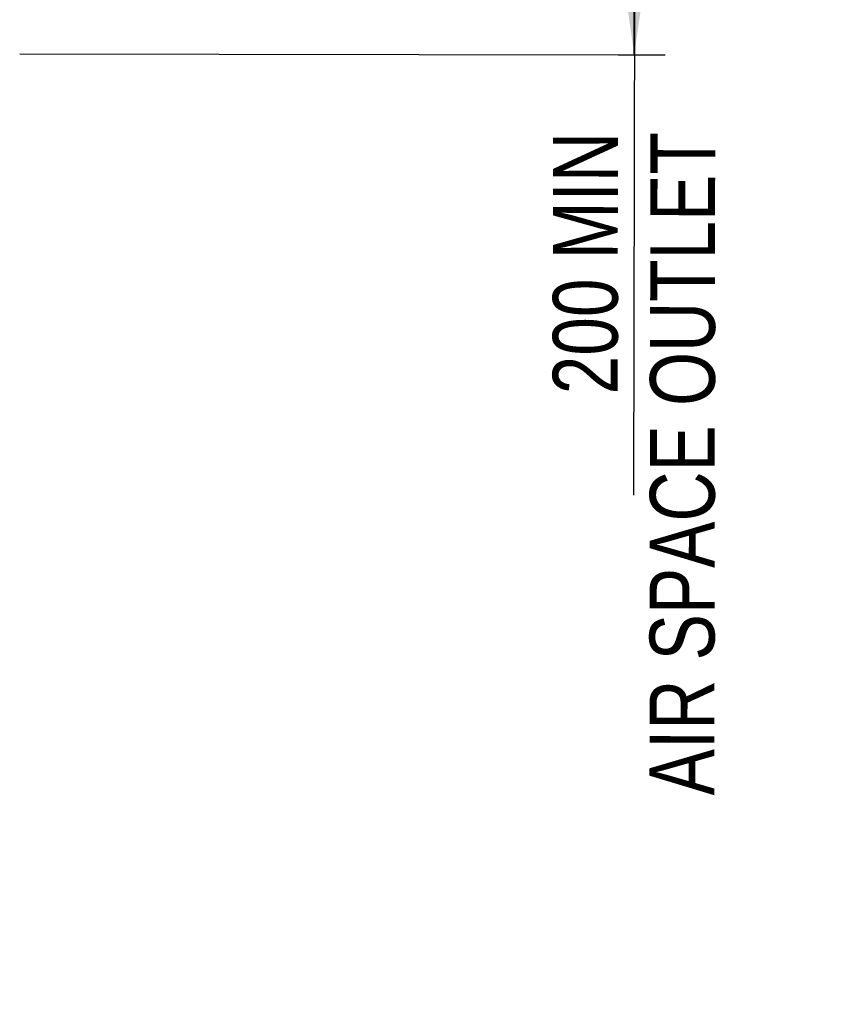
# Model space of a CAD drawing. Header units: inches. Extents: x 0 to 117, y 0 to 83.
# Tile 10 of 67: x 29 to 39, y 42 to 53. Entities that reach past the tile are written whole.
import ezdxf

# ---------------------------------------------------------------- set-up
doc = ezdxf.new("R2010")
doc.units = ezdxf.units.IN
doc.header["$LTSCALE"] = 6.431102
doc.header["$MEASUREMENT"] = 0
doc.layers.get('0').update_dxf_attribs({"linetype": 'CONTINUOUS'})
doc.styles.get("Standard").update_dxf_attribs({"font": 'txt', "width": 0.8})
doc.dimstyles.new('DIMSTYLE_1', dxfattribs={"dimtxt": 0.78125, "dimasz": 0.7, "dimexe": 0.18, "dimexo": 0.0625, "dimgap": 0.09, "dimtad": 1, "dimdec": 1, "dimzin": 4, "dimdsep": 46, "dimtxsty": 'STANDARD', "dimblk": '_FILLED', "dimblk1": '_FILLED', "dimblk2": '_FILLED', "dimcen": 0.09, "dimadec": 0, "dimazin": 0, "dimtfac": 1, "dimtdec": 1, "dimtofl": 0, "dimtmove": 0, "dimatfit": 3, "dimldrblk": '_FILLED', "dimfxl": 1, "dimtolj": 1, "dimtzin": 4, "dimarcsym": 0})

# ---------------------------------------------------------------- blocks, each defined once
blk = doc.blocks.new('_FILLED')
at = {"color": 0, "linetype": 'BYBLOCK'}
blk.add_solid([(0, 0), (-1, 0.143), (-1, -0.143)], dxfattribs=at)
blk = doc.blocks.new('*D0')
at = {"color": 7, "linetype": 'CONTINUOUS'}
for p, q in [((31.148, 59.15), (35.986, 59.143)), ((35.986, 59.143), (36.556, 59.142)), ((36.181, 59.143), (36.177, 56.099)), ((36.177, 56.099), (36.165, 47.75)), ((36.172, 53.056), (36.177, 56.099)), ((28.767, 53.066), (35.977, 53.056)), ((35.977, 53.056), (36.547, 53.055))]:
    blk.add_line(p, q, dxfattribs=at)
at = {"color": 7, "linetype": 'CONTINUOUS', "xscale": 0.7, "yscale": 0.7, "zscale": 0.7}
for p, rotation in [((36.181, 59.143), 89.9188240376), ((36.172, 53.056), 269.9188240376)]:
    blk.add_blockref('_FILLED', p, dxfattribs=dict(at, rotation=rotation))
at = {"color": 7, "linetype": 'CONTINUOUS', "insert": (35.195, 52.126), "char_height": 0.78125, "width": 10, "attachment_point": 3, "rotation": 89.9188, "line_spacing_factor": 0.9}
blk.add_mtext('200 MIN\\PAIR SPACE OUTLET', dxfattribs=at)

msp = doc.modelspace()

# ---------------------------------------------------------------- dimensions: what is measured, and where the dimension line sits
at = {"color": 7, "linetype": 'CONTINUOUS'}
dim = msp.add_linear_dim(base=(36.172, 53.056), p1=(31.148, 59.15), p2=(28.767, 53.066), angle=269.9188, text='200 MIN\\PAIR SPACE OUTLET', dimstyle='DIMSTYLE_1', dxfattribs=at)
dim.commit()
dim.dimension.update_dxf_attribs({"geometry": '*D0', "text_midpoint": (38.391, 41.619), "dimtype": 160})

doc.saveas('drawing.dxf')
